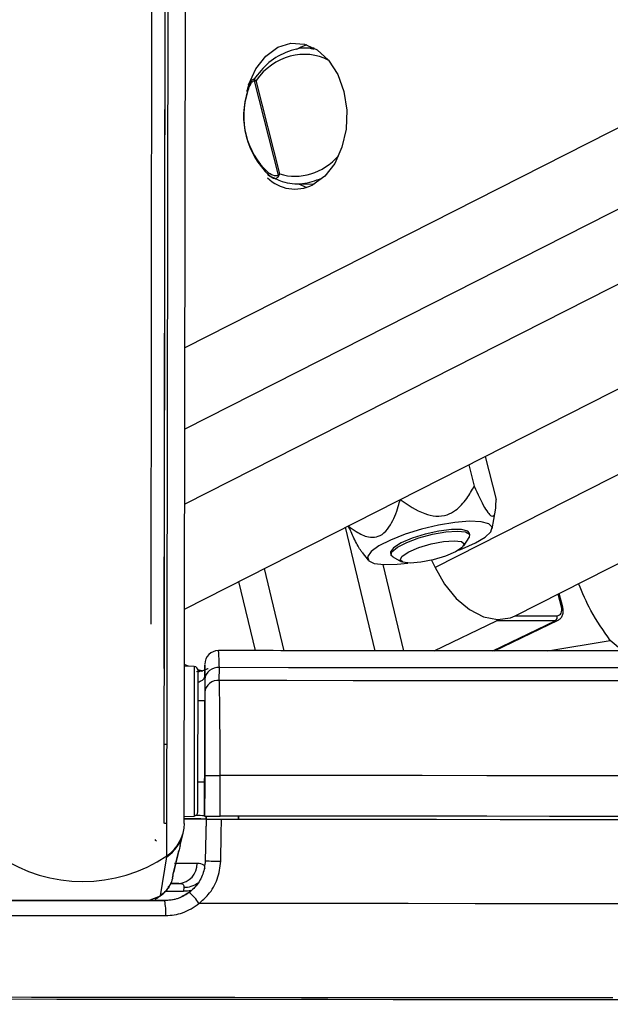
# Model space of a CAD drawing. Header units: millimetres. Extents: x 10 to 13239, y 20 to 10604.
# Tile 95 of 139: x 8725 to 8768, y 2934 to 3007. Entities that reach past the tile are written whole.
import ezdxf

# ---------------------------------------------------------------- set-up
doc = ezdxf.new("R2010")
doc.units = ezdxf.units.MM
doc.layers.add('COMPONENT_GEOMETRY', color=7, linetype='Continuous')
doc.styles.add('SLDTEXTSTYLE0', font='TXT', dxfattribs={"width": 0.75})
doc.dimstyles.new('SLDDIMSTYLE0', dxfattribs={"dimtxt": 75, "dimasz": 3.302, "dimexe": 0, "dimexo": 0.0625, "dimgap": 18.75, "dimtad": 0, "dimtih": 1, "dimtoh": 1, "dimdec": 0, "dimrnd": 1e-09, "dimzin": 12, "dimdsep": 46, "dimtxsty": 'SLDTEXTSTYLE0', "dimsah": 1, "dimcen": 0.09, "dimadec": 0, "dimazin": 3, "dimtfac": 1, "dimtdec": 0, "dimtofl": 0, "dimtmove": 0, "dimatfit": 3, "dimfxl": 1, "dimfrac": 2, "dimtolj": 1, "dimtzin": 12, "dimarcsym": 0})

# ---------------------------------------------------------------- blocks, each defined once
blk = doc.blocks.new('_D_8')
at = {"layer": 'COMPONENT_GEOMETRY', "color": 7}
for p, q in [((7293.379, 3087.783), (7683.052, 3087.783)), ((7679.877, 3087.783), (7679.877, 2097.18)), ((7529.825, 2081.946), (7506.973, 2081.946)), ((7506.973, 2081.946), (7506.973, 1962.883)), ((7829.929, 2081.946), (7852.781, 2081.946)), ((7852.781, 2081.946), (7852.781, 1962.883)), ((7506.973, 1962.883), (7529.825, 1962.883)), ((7852.781, 1962.883), (7829.929, 1962.883)), ((7679.877, 860.067), (7679.877, 1850.67)), ((10160.67, 860.067), (7676.702, 860.067))]:
    blk.add_line(p, q, dxfattribs=at)
for points in [[(7679.877, 3087.783), (7679.369, 3084.481), (7680.385, 3084.481)], [(7679.877, 860.067), (7680.385, 863.369), (7679.369, 863.369)]]:
    blk.add_solid(points, dxfattribs=at)
at = {"layer": 'COMPONENT_GEOMETRY', "color": 7, "char_height": 75, "attachment_point": 1, "style": 'SLDTEXTSTYLE0'}
for s, insert in [('7\'3.71"', (7529.825, 2059.563)), ('2228mm', (7475.294, 1947.35))]:
    blk.add_mtext(s, dxfattribs=dict(at, insert=insert))

msp = doc.modelspace()

# ---------------------------------------------------------------- linework, layer by layer
at = {"color": 8, "linetype": 'Continuous', "lineweight": 25}
for p, q in [((8988.229, 3098.622), (8736.762, 2970.95)), ((8977.495, 3098.715), (8736.77, 2976.497)), ((8965.877, 3098.816), (8736.778, 2982.5)), ((9015.469, 3098.385), (8755.253, 2966.271)), ((8735.441, 2944.992), (8735.633, 3087.051)), ((8764.578, 2963.383), (8764.339, 2964.323)), ((8761.188, 2962.724), (8764.25, 2962.724)), ((8755.179, 2960.13), (8759.779, 2962.338)), ((8759.512, 2960.127), (8764.119, 2962.338)), ((8763.561, 2960.125), (8768.185, 2960.899)), ((8769.096, 2960.123), (8768.185, 2960.899)), ((8737.735, 2958.717), (8737.965, 2958.634)), ((8735.335, 2942.385), (8736.657, 2942.384)), ((8734.091, 2941.691), (8734.968, 2942.052)), ((8734.569, 2941.833), (8734.968, 2942.052))]:
    msp.add_line(p, q, dxfattribs=at)
at = {"color": 7, "linetype": 'Continuous', "lineweight": 25}
for p, q in [((8736.752, 2963.214), (9003.199, 3098.492)), ((8761.159, 2962.709), (9028.173, 3098.275)), ((8736.73, 2947.386), (8736.927, 3093.36)), ((8735.23, 2947.395), (8735.418, 3086.466)), ((8735.246, 2958.831), (8735.418, 3086.466)), ((8734.416, 3084.99), (8734.25, 2962.099)), ((8746.325, 3004.622), (8745.725, 3004.607)), ((8741.607, 3002.099), (8741.568, 3002.022)), ((8741.89, 3002.218), (8743.662, 2995.241)), ((8743.775, 2995.334), (8742.023, 3002.232)), ((8741.342, 3001.48), (8741.339, 3001.474)), ((8742.949, 2995.239), (8743.019, 2995.199)), ((8745.017, 2994.614), (8746.325, 2994.582)), ((8745.157, 2994.611), (8745.767, 2994.337)), ((8758.944, 2974.481), (8759.75, 2971.306)), ((8757.733, 2973.867), (8758.136, 2972.282)), ((8759.47, 2969.137), (8759.705, 2970.504)), ((8750.828, 2960.134), (8748.64, 2969.25)), ((8757.362, 2967.876), (8757.758, 2968.499)), ((8757.804, 2968.692), (8757.77, 2968.829)), ((8749.86, 2967.388), (8750.313, 2966.812)), ((8751.954, 2967.353), (8751.989, 2967.216)), ((8752.122, 2967.068), (8752.767, 2966.71)), ((8752.95, 2960.132), (8751.424, 2966.492)), ((8754.96, 2966.87), (8755.253, 2966.271)), ((8744.11, 2960.14), (8742.653, 2966.21)), ((8741.987, 2960.142), (8740.762, 2965.25)), ((8764.669, 2963.355), (8764.414, 2964.361)), ((8759.623, 2960.127), (8764.324, 2962.383)), ((8764.119, 2962.338), (8759.779, 2962.338)), ((8737.027, 2958.987), (8736.73, 2959.115)), ((8737.462, 2958.963), (8736.746, 2959.002)), ((8738.245, 2958.248), (8738.246, 2959.039)), ((8738.246, 2959.039), (8738.246, 2959.031)), ((8738.085, 2958.62), (8737.632, 2958.573)), ((8738.026, 2958.652), (8737.73, 2958.738)), ((8738.246, 2958.937), (8738.245, 2958.015)), ((8739.313, 2957.937), (8739.316, 2958.887)), ((8738.245, 2958.248), (8738.242, 2956.447)), ((8738.245, 2958.015), (8738.243, 2957.064)), ((8738.242, 2956.447), (8737.742, 2956.448)), ((8738.242, 2956.447), (8738.242, 2956.447)), ((8738.231, 2947.943), (8738.238, 2953.495)), ((8737.734, 2950.448), (8738.234, 2950.447)), ((8738.235, 2950.935), (8738.231, 2947.935)), ((8738.234, 2950.447), (8738.231, 2947.952)), ((8738.234, 2950.447), (8738.231, 2947.957)), ((8739.366, 2947.932), (8739.37, 2950.932)), ((8736.731, 2947.897), (8737.447, 2947.934)), ((8738.231, 2947.957), (8738.231, 2947.952)), ((8738.231, 2947.943), (8738.231, 2947.935)), ((8738.335, 2947.707), (8738.278, 2944.631)), ((8738.335, 2947.685), (8738.278, 2944.632)), ((8738.335, 2947.701), (8738.34, 2947.934)), ((8738.34, 2947.934), (8738.335, 2947.693)), ((8738.335, 2947.701), (8738.335, 2947.707)), ((8738.335, 2947.693), (8738.335, 2947.685)), ((8738.335, 2947.693), (8740.526, 2947.69)), ((8740.526, 2947.683), (8740.526, 2947.69)), ((8740.526, 2947.69), (8740.526, 2947.683)), ((8740.731, 2947.934), (8740.731, 2947.683)), ((8740.731, 2947.683), (8740.731, 2947.93)), ((8736.424, 2945.757), (8736.638, 2946.668)), ((8735.923, 2943.741), (8736.317, 2945.354)), ((8736.3, 2945.288), (8736.32, 2945.354)), ((8734.968, 2942.052), (8735.432, 2944.932)), ((8738.278, 2944.632), (8738.278, 2944.633)), ((8735.891, 2943.631), (8735.928, 2943.74)), ((8735.864, 2943.383), (8735.906, 2943.561)), ((8736.32, 2942.962), (8735.68, 2942.963)), ((8736.693, 2942.68), (8736.657, 2942.384)), ((8735.275, 2941.689), (8735.275, 2941.688))]:
    msp.add_line(p, q, dxfattribs=at)
at = {"color": 7, "linetype": 'Continuous', "lineweight": 25, "flags": 128}
for points in [[(8741.458, 3001.885), (8741.464, 3001.906), (8742.004, 3003.091), (8742.742, 3004.039), (8743.628, 3004.684), (8744.602, 3004.983), (8745.598, 3004.916), (8746.547, 3004.486), (8747.385, 3003.723), (8748.055, 3002.68), (8748.512, 3001.427), (8748.723, 3000.049), (8748.675, 2998.641), (8748.371, 2997.298), (8747.832, 2996.113), (8747.094, 2995.165), (8746.208, 2994.52), (8746.208, 2994.52)], [(8745.767, 3004.867), (8745.325, 3004.684), (8745.018, 3004.507)], [(8743.01, 2995.21), (8742.978, 2995.215), (8742.95, 2995.228), (8742.928, 2995.249), (8742.912, 2995.276), (8742.903, 2995.31), (8742.901, 2995.347), (8742.907, 2995.388), (8742.919, 2995.431)], [(8758.221, 2968.091), (8758.949, 2968.524), (8759.374, 2968.925), (8759.465, 2969.264), (8759.214, 2969.516), (8758.64, 2969.662), (8757.787, 2969.692), (8756.716, 2969.603), (8755.508, 2969.402), (8754.251, 2969.104), (8753.041, 2968.73), (8751.965, 2968.31), (8751.104, 2967.872), (8750.522, 2967.452), (8750.261, 2967.078), (8750.342, 2966.78), (8750.758, 2966.579), (8751.479, 2966.49), (8752.45, 2966.52), (8753.238, 2966.61)], [(8757.77, 2968.829), (8757.652, 2968.969), (8757.196, 2969.089), (8756.46, 2969.089), (8755.53, 2968.969), (8754.52, 2968.743), (8753.551, 2968.438), (8752.741, 2968.091), (8752.186, 2967.744), (8751.954, 2967.439), (8751.954, 2967.353)], [(8752.122, 2967.068), (8752.004, 2967.178), (8752.061, 2967.447), (8752.461, 2967.778), (8753.154, 2968.13), (8754.058, 2968.461), (8755.063, 2968.731), (8756.047, 2968.907), (8756.893, 2968.968)], [(8756.893, 2968.968), (8757.498, 2968.907), (8757.79, 2968.731), (8757.758, 2968.499)], [(8756.657, 2968.258), (8757.195, 2968.196), (8757.403, 2968.016), (8757.25, 2967.748), (8756.758, 2967.432), (8756.004, 2967.116), (8755.101, 2966.848), (8754.187, 2966.669), (8753.402, 2966.606), (8752.864, 2966.669), (8752.656, 2966.848), (8752.809, 2967.116), (8753.3, 2967.432), (8754.054, 2967.748), (8754.957, 2968.016), (8755.871, 2968.196), (8756.657, 2968.258)], [(8756.995, 2967.564), (8757.243, 2967.658), (8758.221, 2968.091)], [(8755.253, 2966.271), (8755.94, 2965.051), (8756.803, 2963.998), (8757.787, 2963.179), (8758.829, 2962.648), (8759.86, 2962.439), (8760.814, 2962.566), (8761.159, 2962.709)], [(8737.74, 2954.645), (8737.742, 2955.918), (8737.743, 2957.023), (8737.744, 2957.884), (8737.745, 2958.443), (8737.745, 2958.661), (8737.745, 2958.663)], [(8797.67, 2958.887), (8796.72, 2958.882), (8795.388, 2958.877), (8793.683, 2958.873), (8791.613, 2958.869), (8789.191, 2958.866), (8786.429, 2958.864), (8783.345, 2958.862), (8779.954, 2958.862), (8776.277, 2958.862), (8772.334, 2958.862), (8768.147, 2958.864), (8763.741, 2958.866), (8759.139, 2958.869), (8754.369, 2958.873), (8749.456, 2958.877), (8744.429, 2958.882), (8739.316, 2958.887)], [(8799.4, 2957.937), (8798.503, 2957.931), (8797.252, 2957.926), (8795.655, 2957.922), (8793.718, 2957.918), (8791.453, 2957.915), (8788.871, 2957.913), (8785.985, 2957.911), (8782.809, 2957.91), (8779.36, 2957.91), (8775.656, 2957.91), (8771.715, 2957.911), (8767.557, 2957.913), (8763.204, 2957.915), (8758.678, 2957.918), (8754.001, 2957.922), (8749.199, 2957.926), (8744.294, 2957.931), (8739.313, 2957.937)], [(8737.742, 2956.448), (8737.743, 2956.586), (8737.743, 2956.748)], [(8738.238, 2953.495), (8738.239, 2954.073), (8738.24, 2954.628), (8738.241, 2955.138), (8738.241, 2955.584), (8738.242, 2955.95), (8738.242, 2956.222), (8738.242, 2956.39), (8738.242, 2956.447)], [(8737.731, 2948.233), (8737.732, 2948.372), (8737.732, 2948.855), (8737.733, 2949.65), (8737.735, 2950.705), (8737.736, 2951.947), (8737.738, 2953.29), (8737.74, 2954.645)], [(8737.734, 2950.148), (8737.734, 2950.202), (8737.734, 2950.448)], [(8803.547, 2950.932), (8802.681, 2950.926), (8801.47, 2950.921), (8799.922, 2950.917), (8798.044, 2950.913), (8795.843, 2950.909), (8793.331, 2950.907), (8790.52, 2950.905), (8787.421, 2950.904), (8784.051, 2950.903), (8780.424, 2950.903), (8776.557, 2950.904), (8772.469, 2950.905), (8768.179, 2950.907), (8763.707, 2950.909), (8759.074, 2950.913), (8754.301, 2950.917), (8749.41, 2950.921), (8744.426, 2950.926), (8739.37, 2950.932)], [(8738.336, 2947.714), (8737.94, 2947.715), (8736.715, 2947.718)], [(8803.543, 2947.932), (8802.676, 2947.926), (8801.466, 2947.921), (8799.918, 2947.917), (8798.04, 2947.913), (8795.839, 2947.909), (8793.327, 2947.907), (8790.516, 2947.905), (8787.417, 2947.904), (8784.046, 2947.903), (8780.419, 2947.903), (8776.553, 2947.904), (8772.465, 2947.905), (8768.175, 2947.907), (8763.703, 2947.909), (8759.07, 2947.913), (8754.297, 2947.917), (8749.406, 2947.921), (8744.422, 2947.926), (8739.366, 2947.932)], [(8739.414, 2944.595), (8739.452, 2946.594), (8739.472, 2947.682)], [(8803.528, 2947.682), (8802.598, 2947.676), (8801.287, 2947.671), (8799.603, 2947.666), (8797.553, 2947.662), (8795.149, 2947.659), (8792.403, 2947.656), (8789.329, 2947.654), (8785.944, 2947.653), (8782.264, 2947.653), (8778.309, 2947.653), (8774.099, 2947.654), (8769.656, 2947.656), (8765.004, 2947.659), (8760.166, 2947.662), (8755.168, 2947.666), (8750.035, 2947.671), (8744.794, 2947.676), (8739.472, 2947.682)], [(8801.453, 2947.683), (8800.485, 2947.678), (8799.169, 2947.673), (8797.509, 2947.668), (8795.515, 2947.665), (8793.196, 2947.662), (8790.563, 2947.659), (8787.63, 2947.658), (8784.41, 2947.657), (8780.92, 2947.656), (8777.177, 2947.657), (8773.198, 2947.658), (8769.004, 2947.659), (8764.615, 2947.662), (8760.053, 2947.665), (8755.339, 2947.668), (8750.498, 2947.673), (8745.552, 2947.678), (8740.526, 2947.683)], [(8735.734, 2942.964), (8735.987, 2942.963), (8736.32, 2942.962)], [(8723.171, 2941.706), (8724.681, 2941.704), (8726.194, 2941.701), (8727.708, 2941.699), (8729.223, 2941.697), (8730.737, 2941.695), (8732.251, 2941.693), (8733.764, 2941.691), (8735.275, 2941.689)], [(8735.275, 2941.688), (8733.764, 2941.69), (8732.251, 2941.692), (8730.737, 2941.694), (8729.223, 2941.696), (8727.708, 2941.698), (8726.194, 2941.7), (8724.681, 2941.702), (8723.171, 2941.705)], [(8803.62, 2941.484), (8802.829, 2941.478), (8801.672, 2941.472), (8800.154, 2941.468), (8798.282, 2941.464), (8796.067, 2941.46), (8793.52, 2941.457), (8790.652, 2941.455), (8787.478, 2941.454), (8784.014, 2941.453), (8780.278, 2941.453), (8776.287, 2941.454), (8772.062, 2941.455), (8767.623, 2941.457), (8762.994, 2941.46), (8758.196, 2941.464), (8753.254, 2941.468), (8748.193, 2941.472), (8743.037, 2941.478), (8737.812, 2941.484)], [(8723.088, 2940.595), (8724.619, 2940.593), (8726.152, 2940.591), (8727.686, 2940.589), (8729.221, 2940.587), (8730.756, 2940.584), (8732.29, 2940.582), (8733.823, 2940.581), (8735.355, 2940.579)], [(8768.375, 2934.505), (8764.073, 2934.507), (8759.601, 2934.51), (8754.981, 2934.514), (8750.236, 2934.518), (8745.388, 2934.523), (8740.461, 2934.528), (8735.48, 2934.534), (8730.468, 2934.541), (8725.45, 2934.547), (8720.45, 2934.555)], [(8770.139, 2934.361), (8765.897, 2934.363), (8761.472, 2934.366), (8756.886, 2934.369), (8752.163, 2934.373), (8747.325, 2934.378), (8742.397, 2934.383), (8737.403, 2934.389), (8732.369, 2934.395), (8727.319, 2934.402), (8722.278, 2934.409)]]:
    msp.add_lwpolyline(points, dxfattribs=at)
at = {"color": 8, "linetype": 'Continuous', "lineweight": 25, "flags": 128}
for points in [[(8741.339, 3001.474), (8741.339, 3001.471), (8741.342, 3001.457), (8741.354, 3001.441), (8741.375, 3001.423), (8741.403, 3001.405)], [(8764.578, 2963.383), (8764.615, 2963.381), (8764.644, 2963.375), (8764.662, 2963.365), (8764.669, 2963.355)], [(8737.462, 2958.963), (8737.462, 2958.961), (8737.461, 2958.73), (8737.46, 2958.139), (8737.459, 2957.228), (8737.458, 2956.06), (8737.456, 2954.714)], [(8737.846, 2958.596), (8737.753, 2958.563), (8737.745, 2958.56)], [(8737.456, 2954.714), (8737.454, 2953.282), (8737.452, 2951.861), (8737.45, 2950.548), (8737.449, 2949.433), (8737.448, 2948.591), (8737.447, 2948.081), (8737.447, 2947.934)], [(8735.38, 2947.388), (8735.302, 2947.39), (8735.23, 2947.395)], [(8734.671, 2946.071), (8734.627, 2946.135), (8734.586, 2946.198)], [(8737.672, 2944.435), (8737.229, 2944.436), (8736.679, 2944.438), (8736.033, 2944.44), (8736.015, 2944.44)], [(8737.211, 2942.438), (8736.961, 2942.391), (8736.657, 2942.384)]]:
    msp.add_lwpolyline(points, dxfattribs=at)
at = {"color": 7, "linetype": 'Continuous', "lineweight": 25}
for centre, radius, start, end in [((8742.244, 3002.189), 0.355, 163.3159, 175.19951), ((8747.117, 2999.6), 6.011, 161.57886, 226.90904), ((8746.82, 2999.6), 5.71, 161.57886, 226.90904), ((8744.91, 2997.141), 2.925, 225.69822, 296.34894), ((8743.975, 2995.475), 0.391, 216.7686, 226.63713), ((8763.927, 2962.619), 0.34, 304.32746, 18.00436), ((8739.246, 2959.145), 1, 90.18545, 179.9634), ((8737.445, 2958.664), 0.3, 359.92297, 86.92297), ((8739.196, 2957.941), 0.954, 82.74996, 175.5695), ((8739.194, 2956.99), 0.954, 82.83603, 175.57351), ((8739.356, 3170.794), 219.862, 269.70783, 270.00365), ((8737.431, 2948.233), 0.3, 272.92297, 359.92297), ((8733.832, 2947.402), 2.899, 303.73306, 359.68088), ((8736.618, 2758.07), 189.644, 89.48125, 89.97095), ((8737.46, 2884.54), 63.422, 89.30303, 89.91078), ((8739.352, 3167.794), 219.862, 269.70783, 270.00365), ((8733.821, 2947.339), 2.895, 303.79357, 346.61619), ((8729.239, 2954.213), 11.113, 235.92315, 303.9228), ((8739.44, 2962.476), 17.882, 266.27475, 269.91638), ((8736.244, 2944.389), 1.429, 273.04992, 1.82598), ((8734.82, 2939.57), 3.552, 32.61392, 50.22496), ((8731.786, 2940.879), 3.581, 355.18681, 13.05848)]:
    msp.add_arc(centre, radius, start, end, dxfattribs=at)
at = {"color": 8, "linetype": 'Continuous', "lineweight": 25}
for centre, radius, start, end in [((8759.671, 2962.544), 0.232, 297.54041, 332.84924), ((8735.3, 2944.923), 0.132, 4.23421, 24.56233), ((8736.776, 2944.244), 1.566, 266.94461, 307.80151)]:
    msp.add_arc(centre, radius, start, end, dxfattribs=at)
for centre, major_axis, ratio, start_param, end_param in [((8745.247, 2999.664), (1.949, 4.146), 0.895007, 6.22755, 7.644444), ((8745.247, 2999.664), (1.949, 4.146), 0.895007, 3.266236, 4.381722), ((8763.883, 2963.281), (-0.447, 0.895), 0.66672, 2.820237, 3.172206)]:
    msp.add_ellipse(centre, major_axis=major_axis, ratio=ratio, start_param=start_param, end_param=end_param, dxfattribs=at)
at = {"color": 7, "linetype": 'Continuous', "lineweight": 25}
msp.add_ellipse((8764.083, 2963.383), major_axis=(-0.317, 0.624), ratio=0.665438, start_param=2.815866, end_param=4.386662, dxfattribs=at)
for points, knots in [([(8746.291, 3004.534), (8746.182, 3004.561), (8745.576, 3004.714), (8744.391, 3004.424), (8742.922, 3003.675), (8742.21, 3002.754), (8741.862, 3002.302)], [0, 0, 0, 0, 0.067471, 0.376847, 0.695005, 1, 1, 1, 1]), ([(8741.536, 3001.958), (8741.503, 3001.899), (8741.421, 3001.75), (8741.374, 3001.577), (8741.345, 3001.472)], [0, 0, 0, 0, 0.393165, 1, 1, 1, 1]), ([(8741.403, 3001.405), (8741.454, 3001.556), (8741.537, 3001.804), (8741.68, 3002.049), (8741.781, 3002.164), (8741.84, 3002.216), (8741.879, 3002.218), (8741.89, 3002.218)], [0, 0, 0, 0, 0.455671, 0.745011, 0.850638, 0.957061, 1, 1, 1, 1]), ([(8741.904, 3002.291), (8741.887, 3002.297), (8741.835, 3002.315), (8741.758, 3002.286), (8741.647, 3002.185), (8741.566, 3002.075), (8741.537, 3001.964), (8741.536, 3001.958)], [0, 0, 0, 0, 0.102834, 0.312671, 0.49823, 0.973611, 1, 1, 1, 1]), ([(8741.89, 3002.218), (8741.931, 3002.223), (8741.973, 3002.229), (8742.022, 3002.232), (8742.023, 3002.232)], [0, 0, 0, 0, 0.971367, 1, 1, 1, 1]), ([(8742.023, 3002.232), (8742.022, 3002.233), (8741.978, 3002.254), (8741.941, 3002.272), (8741.904, 3002.291)], [0, 0, 0, 0, 0.0286168, 1, 1, 1, 1]), ([(8743.662, 2995.241), (8743.652, 2995.231), (8743.626, 2995.203), (8743.527, 2995.176), (8743.299, 2995.201), (8743.081, 2995.312), (8742.937, 2995.418), (8742.919, 2995.431)], [0, 0, 0, 0, 0.045344, 0.125649, 0.375686, 0.92411, 1, 1, 1, 1]), ([(8743.01, 2995.21), (8743.025, 2995.196), (8743.09, 2995.136), (8743.162, 2995.1), (8743.216, 2995.073)], [0, 0, 0, 0, 0.233731, 1, 1, 1, 1]), ([(8743.01, 2995.21), (8743.321, 2995.051), (8744.08, 2994.661), (8745.445, 2994.514), (8746.406, 2994.85), (8746.879, 2995.015)], [0, 0, 0, 0, 0.261294, 0.636236, 1, 1, 1, 1]), ([(8743.775, 2995.334), (8743.774, 2995.333), (8743.731, 2995.303), (8743.696, 2995.272), (8743.662, 2995.241)], [0, 0, 0, 0, 0.028633, 1, 1, 1, 1]), ([(8743.706, 2995.191), (8743.726, 2995.237), (8743.747, 2995.285), (8743.774, 2995.333), (8743.775, 2995.334)], [0, 0, 0, 0, 0.971383, 1, 1, 1, 1]), ([(8752.679, 2971.306), (8753.255, 2970.901), (8754.067, 2970.329), (8755.304, 2970.023), (8756.112, 2970.118), (8756.923, 2970.566), (8757.59, 2971.317), (8757.963, 2971.977), (8758.136, 2972.282)], [0, 0, 0, 0, 0.298653, 0.420975, 0.544503, 0.650575, 0.83827, 1, 1, 1, 1]), ([(8758.136, 2972.282), (8758.393, 2971.714), (8758.756, 2970.914), (8759.212, 2970.212), (8759.459, 2970.022), (8759.648, 2970.155), (8759.737, 2970.612), (8759.746, 2971.087), (8759.75, 2971.306)], [0, 0, 0, 0, 0.298653, 0.420975, 0.544503, 0.650575, 0.83827, 1, 1, 1, 1]), ([(8748.837, 2969.356), (8749.031, 2969.208), (8749.499, 2968.852), (8750.198, 2968.515), (8750.915, 2968.483), (8751.503, 2968.79), (8752.091, 2969.562), (8752.442, 2970.47), (8752.63, 2971.135), (8752.679, 2971.306)], [0, 0, 0, 0, 0.133914, 0.322697, 0.44223, 0.562771, 0.692286, 0.920663, 1, 1, 1, 1]), ([(8749.868, 2967.395), (8749.823, 2967.451), (8749.631, 2967.687), (8749.269, 2968.4), (8748.973, 2969.053), (8748.837, 2969.356)], [0, 0, 0, 0, 0.1438383, 0.60373, 1, 1, 1, 1]), ([(8764.352, 2962.41), (8764.413, 2962.448), (8764.549, 2962.532), (8764.67, 2962.766), (8764.724, 2963.049), (8764.687, 2963.254), (8764.669, 2963.355)], [0, 0, 0, 0, 0.208625, 0.460779, 0.733818, 1, 1, 1, 1]), ([(8792.684, 2960.145), (8792.626, 2960.144), (8792.366, 2960.143), (8791.676, 2960.139), (8790.508, 2960.135), (8789.012, 2960.132), (8787.216, 2960.129), (8785.13, 2960.126), (8782.766, 2960.124), (8780.138, 2960.123), (8777.259, 2960.122), (8774.143, 2960.122), (8770.805, 2960.122), (8767.264, 2960.123), (8763.535, 2960.125), (8759.637, 2960.127), (8755.59, 2960.13), (8751.414, 2960.133), (8747.127, 2960.137), (8743.067, 2960.141), (8740.415, 2960.144), (8739.247, 2960.145)], [0, 0, 0, 0, 0.015081, 0.067605, 0.12181, 0.176891, 0.23229, 0.287828, 0.343436, 0.399082, 0.454752, 0.510436, 0.56613, 0.62183, 0.677536, 0.733245, 0.788956, 0.84467, 0.900384, 0.9561, 1, 1, 1, 1]), ([(8738.478, 2958.811), (8738.479, 2958.812), (8738.483, 2958.815), (8738.283, 2958.717), (8737.993, 2958.639), (8737.846, 2958.599)], [0, 0, 0, 0, 0.188187, 0.587686, 1, 1, 1, 1]), ([(8739.37, 2950.932), (8739.37, 2951.825), (8739.37, 2953.612), (8739.352, 2955.989), (8739.33, 2957.326), (8739.316, 2957.854), (8739.313, 2957.937)], [0, 0, 0, 0, 0.31366, 0.627146, 0.941618, 1, 1, 1, 1]), ([(8738.243, 2957.064), (8738.243, 2956.991), (8738.243, 2956.53), (8738.241, 2955.36), (8738.238, 2953.281), (8738.236, 2951.717), (8738.235, 2950.935)], [0, 0, 0, 0, 0.058442, 0.373089, 0.686524, 1, 1, 1, 1]), ([(8735.388, 2953.217), (8735.385, 2953.217), (8735.355, 2953.214), (8735.302, 2953.21), (8735.258, 2953.212), (8735.238, 2953.212)], [0, 0, 0, 0, 0.061026, 0.578537, 1, 1, 1, 1]), ([(8739.472, 2947.682), (8739.359, 2947.682), (8739.134, 2947.682), (8738.813, 2947.683), (8738.555, 2947.683), (8738.372, 2947.684), (8738.348, 2947.684), (8738.335, 2947.685)], [0, 0, 0, 0, 0.197556, 0.39511, 0.592696, 0.790302, 1, 1, 1, 1]), ([(8736.3, 2945.288), (8736.234, 2945.017), (8736.1, 2944.467), (8735.962, 2943.912), (8735.891, 2943.631)], [0, 0, 0, 0, 0.4932571, 1, 1, 1, 1]), ([(8736.417, 2945.758), (8736.413, 2945.732), (8736.373, 2945.47), (8736.335, 2945.374), (8736.3, 2945.288)], [0, 0, 0, 0, 0.101485, 1, 1, 1, 1]), ([(8738.278, 2944.633), (8738.239, 2944.299), (8738.161, 2943.63), (8737.633, 2942.745), (8736.867, 2942.08), (8736.032, 2941.736), (8735.485, 2941.702), (8735.275, 2941.689)], [0, 0, 0, 0, 0.215288, 0.430555, 0.64649, 0.863795, 1, 1, 1, 1]), ([(8738.278, 2944.632), (8738.238, 2944.299), (8738.159, 2943.632), (8737.693, 2942.826), (8737.268, 2942.453), (8737.093, 2942.299)], [0, 0, 0, 0, 0.370015, 0.740315, 1, 1, 1, 1]), ([(8737.812, 2941.484), (8738.049, 2941.689), (8738.622, 2942.185), (8739.253, 2943.259), (8739.36, 2944.15), (8739.414, 2944.595)], [0, 0, 0, 0, 0.260354, 0.63069, 1, 1, 1, 1]), ([(8738.267, 2944.047), (8738.252, 2944.144), (8738.216, 2944.377), (8737.873, 2944.413), (8737.672, 2944.435)], [0, 0, 0, 0, 0.4164589, 1, 1, 1, 1]), ([(8734.584, 2941.804), (8734.706, 2941.87), (8734.911, 2941.982), (8735.215, 2942.238), (8735.472, 2942.478), (8735.564, 2942.706), (8735.59, 2942.771)], [0, 0, 0, 0, 0.293152, 0.492387, 0.855201, 1, 1, 1, 1]), ([(8737.093, 2942.299), (8736.803, 2942.117), (8736.245, 2941.765), (8735.59, 2941.713), (8735.275, 2941.688)], [0, 0, 0, 0, 0.519417, 1, 1, 1, 1]), ([(8736.32, 2942.962), (8736.434, 2942.951), (8736.573, 2942.938), (8736.688, 2942.837), (8736.691, 2942.75), (8736.693, 2942.68)], [0, 0, 0, 0, 0.4777955, 0.5837518, 1, 1, 1, 1]), ([(8735.355, 2940.579), (8735.782, 2940.617), (8736.68, 2940.698), (8737.423, 2941.213), (8737.812, 2941.484)], [0, 0, 0, 0, 0.475859, 1, 1, 1, 1])]:
    msp.add_open_spline(points, degree=3, knots=knots, dxfattribs=at)
at = {"color": 8, "linetype": 'Continuous', "lineweight": 25}
for points, knots in [([(8743.216, 2995.073), (8743.238, 2995.058), (8743.304, 2995.014), (8743.412, 2995), (8743.523, 2995.011), (8743.608, 2995.054), (8743.67, 2995.113), (8743.696, 2995.169), (8743.706, 2995.191)], [0, 0, 0, 0, 0.13599, 0.410243, 0.615825, 0.773818, 0.909081, 1, 1, 1, 1]), ([(8768.185, 2960.899), (8767.68, 2961.606), (8766.778, 2962.869), (8766.129, 2964.409), (8765.843, 2965.087)], [0, 0, 0, 0, 0.560061, 1, 1, 1, 1]), ([(8739.316, 2958.887), (8739.302, 2959.36), (8739.282, 2960.069), (8739.255, 2960.107), (8739.247, 2960.12)], [0, 0, 0, 0, 0.666708, 1, 1, 1, 1]), ([(8738.246, 2959.031), (8738.246, 2959.097), (8738.246, 2959.175), (8738.246, 2958.968), (8738.246, 2958.937)], [0, 0, 0, 0, 0.85296, 1, 1, 1, 1]), ([(8737.744, 2957.817), (8737.798, 2957.838), (8738.167, 2957.975), (8738.209, 2958.123), (8738.245, 2958.248)], [0, 0, 0, 0, 0.145922, 1, 1, 1, 1]), ([(8735.859, 2943.384), (8735.855, 2943.36), (8735.824, 2943.174), (8735.67, 2942.828), (8735.384, 2942.386), (8735.104, 2942.161), (8734.968, 2942.052)], [0, 0, 0, 0, 0.045, 0.345444, 0.683643, 1, 1, 1, 1]), ([(8735.891, 2943.631), (8735.883, 2943.534), (8735.873, 2943.416), (8735.895, 2943.54), (8735.899, 2943.562)], [0, 0, 0, 0, 0.819354, 1, 1, 1, 1])]:
    msp.add_open_spline(points, degree=3, knots=knots, dxfattribs=at)

# ---------------------------------------------------------------- dimensions: what is measured, and where the dimension line sits
at = {"layer": 'COMPONENT_GEOMETRY', "color": 7}
dim = msp.add_linear_dim(base=(7679.877, 860.067), p1=(7292.109, 3087.783), p2=(10161.94, 860.067), angle=90, dimstyle='SLDDIMSTYLE0', dxfattribs=at)
dim.commit()
dim.dimension.update_dxf_attribs({"geometry": '_D_8', "text_midpoint": (7679.877, 1973.925), "dimtype": 160})

doc.saveas('drawing.dxf')
